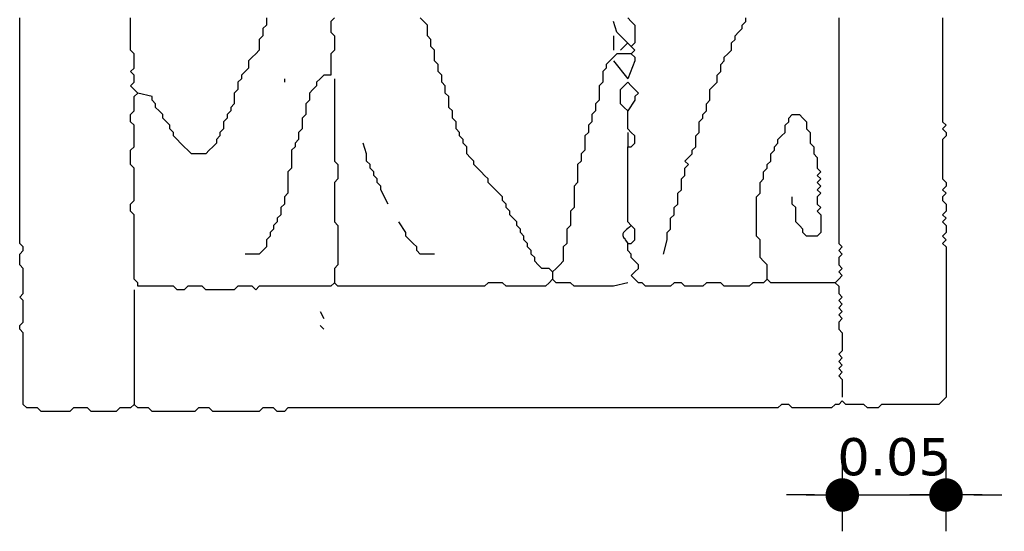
# Model space of a CAD drawing. Header units: metres. Extents: x 3221 to 4131, y 3282 to 4239.
# Tile 15 of 84: x 3264.55 to 3266.67, y 4225.16 to 4226.26. Entities that reach past the tile are written whole.
import ezdxf

# ---------------------------------------------------------------- set-up
doc = ezdxf.new("R2010")
doc.units = ezdxf.units.M
doc.layers.add('Cotas', color=7, linetype='Continuous')
doc.styles.add('verdana', font='verdana.ttf')
doc.dimstyles.new('ISO', dxfattribs={"dimtxt": 0.08, "dimasz": 0.06, "dimexe": 0.1, "dimexo": 0.1, "dimgap": 0.04, "dimtad": 1, "dimzin": 1, "dimdsep": 46, "dimtxsty": 'verdana', "dimblk1": 'PAB', "dimblk2": 'PAB', "dimsah": 1, "dimcen": 0, "dimse1": 1, "dimse2": 1, "dimclrd": 7, "dimclre": 8, "dimclrt": 7, "dimadec": 0, "dimazin": 0, "dimtfac": 1, "dimtix": 1, "dimtmove": 0, "dimatfit": 3, "dimldrblk": 'PAB', "dimfxl": 0.1, "dimtvp": 1, "dimtolj": 1, "dimtzin": 1, "dimarcsym": 0})

# ---------------------------------------------------------------- blocks, each defined once
blk = doc.blocks.new('PAB')
at = {"layer": 'Cotas'}
for p, q in [((0, 1.3), (0, -1.3)), ((-1.3, 0), (1.3, 0))]:
    blk.add_line(p, q, dxfattribs=at)
at = {"layer": 'Cotas', "const_width": 0.6}
blk.add_lwpolyline([(-0.3, 0, 1), (0.3, 0, 1)], format="xyb", close=True, dxfattribs=at)
blk = doc.blocks.new('*D1219')
at = {"color": 7, "lineweight": -2, "transparency": 16777216}
blk.add_line((3267.0163, 4230.4148), (3267.0163, 4225.4887), dxfattribs=at)
at = {"layer": 'Defpoints', "color": 0, "transparency": 16777216}
for p in [(3266.4587, 4230.4748), (3266.4856, 4225.4287), (3267.0163, 4225.4287)]:
    blk.add_point(p, dxfattribs=at)
at = {"color": 7, "lineweight": -2, "transparency": 16777216, "xscale": 0.06, "yscale": 0.06, "zscale": 0.06}
for p, rotation in [((3267.0163, 4230.4748), 90), ((3267.0163, 4225.4287), 270)]:
    blk.add_blockref('PAB', p, dxfattribs=dict(at, rotation=rotation))
at = {"color": 7, "transparency": 16777216, "insert": (3266.9347, 4227.9517), "char_height": 0.08, "attachment_point": 5, "rotation": 90, "style": 'verdana'}
blk.add_mtext('\\A1;1.60', dxfattribs=at)
blk = doc.blocks.new('*D1220')
at = {"color": 7, "lineweight": -2, "transparency": 16777216}
for p, q in [((3266.2602, 4225.2339), (3266.2002, 4225.2339)), ((3266.3202, 4225.2339), (3266.5433, 4225.2339)), ((3266.6033, 4225.2339), (3266.6633, 4225.2339))]:
    blk.add_line(p, q, dxfattribs=at)
at = {"layer": 'Defpoints', "color": 0, "transparency": 16777216}
for p in [(3266.3202, 4225.4441), (3266.5433, 4225.4441), (3266.5433, 4225.2339)]:
    blk.add_point(p, dxfattribs=at)
at = {"color": 7, "lineweight": -2, "transparency": 16777216, "xscale": 0.06, "yscale": 0.06, "zscale": 0.06}
blk.add_blockref('PAB', (3266.3202, 4225.2339), dxfattribs=at)
at = {"color": 7, "lineweight": -2, "transparency": 16777216, "xscale": 0.06, "yscale": 0.06, "zscale": 0.06, "rotation": 180}
blk.add_blockref('PAB', (3266.5433, 4225.2339), dxfattribs=at)
at = {"color": 7, "transparency": 16777216, "insert": (3266.4318, 4225.3155), "char_height": 0.08, "attachment_point": 5, "style": 'verdana'}
blk.add_mtext('\\A1;0.05', dxfattribs=at)

msp = doc.modelspace()

# ---------------------------------------------------------------- linework, layer by layer
for points in [[(3266.5356, 4226.2594), (3266.5356, 4226.2517), (3266.5356, 4226.2441), (3266.5356, 4226.2364), (3266.5356, 4226.2287), (3266.5356, 4226.221), (3266.5356, 4226.2133), (3266.5356, 4226.2056), (3266.5356, 4226.1979), (3266.5356, 4226.1902), (3266.5356, 4226.1825), (3266.5356, 4226.1748), (3266.5356, 4226.1671), (3266.5356, 4226.1594), (3266.5356, 4226.1517), (3266.5356, 4226.1441), (3266.5356, 4226.1364), (3266.5356, 4226.1287), (3266.5356, 4226.121), (3266.5356, 4226.1133), (3266.5356, 4226.1056), (3266.5356, 4226.0979), (3266.5356, 4226.0902), (3266.5356, 4226.0825), (3266.5356, 4226.0748), (3266.5356, 4226.0671), (3266.5356, 4226.0594), (3266.5356, 4226.0517), (3266.5356, 4226.0441), (3266.5356, 4226.0364), (3266.5433, 4226.0287), (3266.5356, 4226.021), (3266.5433, 4226.0133), (3266.5433, 4226.0056), (3266.5356, 4225.9979), (3266.5356, 4225.9902), (3266.5356, 4225.9825), (3266.5356, 4225.9748), (3266.5356, 4225.9671), (3266.5356, 4225.9594), (3266.5356, 4225.9517), (3266.5356, 4225.9441), (3266.5356, 4225.9364), (3266.5356, 4225.9287), (3266.5356, 4225.921), (3266.5356, 4225.9133), (3266.5433, 4225.9056), (3266.5433, 4225.8979), (3266.5356, 4225.8902), (3266.5433, 4225.8825), (3266.5356, 4225.8748), (3266.5356, 4225.8671), (3266.5433, 4225.8594), (3266.5433, 4225.8517), (3266.5433, 4225.8441), (3266.5356, 4225.8364), (3266.5433, 4225.8287), (3266.5356, 4225.821), (3266.5433, 4225.8133), (3266.5433, 4225.8056), (3266.5433, 4225.7979), (3266.5356, 4225.7902), (3266.5433, 4225.7825), (3266.5356, 4225.7748), (3266.5433, 4225.7671), (3266.5433, 4225.7594), (3266.5433, 4225.7517), (3266.5433, 4225.7441), (3266.5433, 4225.7364), (3266.5433, 4225.7287), (3266.5433, 4225.721), (3266.5433, 4225.7133), (3266.5433, 4225.7056), (3266.5433, 4225.6979), (3266.5433, 4225.6902), (3266.5433, 4225.6825), (3266.5433, 4225.6748), (3266.5433, 4225.6671), (3266.5433, 4225.6594), (3266.5433, 4225.6517), (3266.5433, 4225.6441), (3266.5433, 4225.6364), (3266.5433, 4225.6287), (3266.5433, 4225.621), (3266.5433, 4225.6133), (3266.5433, 4225.6056), (3266.5433, 4225.5979), (3266.5433, 4225.5902), (3266.5433, 4225.5825), (3266.5433, 4225.5748), (3266.5433, 4225.5671), (3266.5433, 4225.5594), (3266.5433, 4225.5517), (3266.5433, 4225.5441), (3266.5433, 4225.5364), (3266.5433, 4225.5287), (3266.5433, 4225.521), (3266.5433, 4225.5133), (3266.5433, 4225.5056), (3266.5433, 4225.4979), (3266.5433, 4225.4902), (3266.5433, 4225.4825), (3266.5433, 4225.4748), (3266.5433, 4225.4671), (3266.5433, 4225.4594), (3266.5433, 4225.4517), (3266.5433, 4225.4441), (3266.5356, 4225.4364), (3266.5279, 4225.4287), (3266.5202, 4225.4287), (3266.5125, 4225.4287), (3266.5049, 4225.4287), (3266.4972, 4225.4287), (3266.4895, 4225.4287), (3266.4818, 4225.4287), (3266.4741, 4225.4287), (3266.4664, 4225.4287), (3266.4587, 4225.4287), (3266.451, 4225.4287), (3266.4433, 4225.4287), (3266.4356, 4225.4287), (3266.4279, 4225.4287), (3266.4202, 4225.4287), (3266.4125, 4225.4287), (3266.4049, 4225.4287), (3266.3972, 4225.421), (3266.3895, 4225.421), (3266.3818, 4225.421), (3266.3741, 4225.421), (3266.3664, 4225.4287), (3266.3587, 4225.4287), (3266.351, 4225.4287), (3266.3433, 4225.4287), (3266.3356, 4225.4287), (3266.3279, 4225.4287), (3266.3202, 4225.4364), (3266.3125, 4225.4287), (3266.3049, 4225.4287), (3266.2972, 4225.421), (3266.2895, 4225.421), (3266.2818, 4225.421), (3266.2741, 4225.421), (3266.2664, 4225.421), (3266.2587, 4225.421), (3266.251, 4225.421), (3266.2433, 4225.421), (3266.2356, 4225.421), (3266.2279, 4225.421), (3266.2202, 4225.421), (3266.2125, 4225.421), (3266.2049, 4225.4287), (3266.1972, 4225.4287), (3266.1895, 4225.4287), (3266.1818, 4225.421), (3266.1741, 4225.421), (3266.1664, 4225.421), (3266.1587, 4225.421), (3266.151, 4225.421), (3266.1433, 4225.421), (3266.1356, 4225.421), (3266.1279, 4225.421), (3266.1202, 4225.421), (3266.1125, 4225.421), (3266.1049, 4225.421), (3266.0972, 4225.421), (3266.0895, 4225.421), (3266.0818, 4225.421), (3266.0741, 4225.421), (3266.0664, 4225.421), (3266.0587, 4225.421), (3266.051, 4225.421), (3266.0433, 4225.421), (3266.0356, 4225.421), (3266.0279, 4225.421), (3266.0202, 4225.421), (3266.0125, 4225.421), (3266.0049, 4225.421), (3265.9972, 4225.421), (3265.9895, 4225.421), (3265.9818, 4225.421), (3265.9741, 4225.421), (3265.9664, 4225.421), (3265.9587, 4225.421), (3265.951, 4225.421), (3265.9433, 4225.421), (3265.9356, 4225.421), (3265.9279, 4225.421), (3265.9202, 4225.421), (3265.9125, 4225.421), (3265.9049, 4225.421), (3265.8972, 4225.421), (3265.8895, 4225.421), (3265.8818, 4225.421), (3265.8741, 4225.421), (3265.8664, 4225.421), (3265.8587, 4225.421), (3265.851, 4225.421), (3265.8433, 4225.421), (3265.8356, 4225.421), (3265.8279, 4225.421), (3265.8202, 4225.421), (3265.8125, 4225.421), (3265.8049, 4225.421), (3265.7972, 4225.421), (3265.7895, 4225.421), (3265.7818, 4225.421), (3265.7741, 4225.421), (3265.7664, 4225.421), (3265.7587, 4225.421), (3265.751, 4225.421), (3265.7433, 4225.421), (3265.7356, 4225.421), (3265.7279, 4225.421), (3265.7202, 4225.421), (3265.7125, 4225.421), (3265.7049, 4225.421), (3265.6972, 4225.421), (3265.6895, 4225.421), (3265.6818, 4225.421), (3265.6741, 4225.421), (3265.6664, 4225.421), (3265.6587, 4225.421), (3265.651, 4225.421), (3265.6433, 4225.421), (3265.6356, 4225.421), (3265.6279, 4225.421), (3265.6202, 4225.421), (3265.6125, 4225.421), (3265.6049, 4225.421), (3265.5972, 4225.421), (3265.5895, 4225.421), (3265.5818, 4225.421), (3265.5741, 4225.421), (3265.5664, 4225.421), (3265.5587, 4225.421), (3265.551, 4225.421), (3265.5433, 4225.421), (3265.5356, 4225.421), (3265.5279, 4225.421), (3265.5202, 4225.421), (3265.5125, 4225.421), (3265.5049, 4225.421), (3265.4972, 4225.421), (3265.4895, 4225.421), (3265.4818, 4225.421), (3265.4741, 4225.421), (3265.4664, 4225.421), (3265.4587, 4225.421), (3265.451, 4225.421), (3265.4433, 4225.421), (3265.4356, 4225.421), (3265.4279, 4225.421), (3265.4202, 4225.421), (3265.4125, 4225.421), (3265.4049, 4225.421), (3265.3972, 4225.421), (3265.3895, 4225.421), (3265.3818, 4225.421), (3265.3741, 4225.421), (3265.3664, 4225.421), (3265.3587, 4225.421), (3265.351, 4225.421), (3265.3433, 4225.421), (3265.3356, 4225.421), (3265.3279, 4225.421), (3265.3202, 4225.421), (3265.3125, 4225.421), (3265.3049, 4225.421), (3265.2972, 4225.421), (3265.2895, 4225.421), (3265.2818, 4225.421), (3265.2741, 4225.421), (3265.2664, 4225.421), (3265.2587, 4225.421), (3265.251, 4225.421), (3265.2433, 4225.421), (3265.2356, 4225.421), (3265.2279, 4225.421), (3265.2202, 4225.421), (3265.2125, 4225.421), (3265.2049, 4225.421), (3265.1972, 4225.421), (3265.1895, 4225.421), (3265.1818, 4225.421), (3265.1741, 4225.421), (3265.1664, 4225.421), (3265.1587, 4225.421), (3265.151, 4225.421), (3265.1433, 4225.421), (3265.1356, 4225.421), (3265.1279, 4225.421), (3265.1202, 4225.4133), (3265.1125, 4225.4133), (3265.1049, 4225.4133), (3265.0972, 4225.421), (3265.0895, 4225.421), (3265.0818, 4225.421), (3265.0741, 4225.421), (3265.0664, 4225.4133), (3265.0587, 4225.4133), (3265.051, 4225.4133), (3265.0433, 4225.4133), (3265.0356, 4225.4133), (3265.0279, 4225.4133), (3265.0202, 4225.4133), (3265.0125, 4225.4133), (3265.0049, 4225.4133), (3264.9972, 4225.4133), (3264.9895, 4225.4133), (3264.9818, 4225.4133), (3264.9741, 4225.4133), (3264.9664, 4225.4133), (3264.9587, 4225.421), (3264.951, 4225.421), (3264.9433, 4225.421), (3264.9356, 4225.421), (3264.9279, 4225.4133), (3264.9202, 4225.4133), (3264.9125, 4225.4133), (3264.9049, 4225.4133), (3264.8972, 4225.4133), (3264.8895, 4225.4133), (3264.8818, 4225.4133), (3264.8741, 4225.4133), (3264.8664, 4225.4133), (3264.8587, 4225.4133), (3264.851, 4225.4133), (3264.8433, 4225.4133), (3264.8356, 4225.4133), (3264.8279, 4225.421), (3264.8202, 4225.421), (3264.8125, 4225.421), (3264.8049, 4225.421), (3264.7972, 4225.4287), (3264.7895, 4225.421), (3264.7818, 4225.421), (3264.7741, 4225.421), (3264.7664, 4225.421), (3264.7587, 4225.4133), (3264.751, 4225.4133), (3264.7433, 4225.4133), (3264.7356, 4225.4133), (3264.7279, 4225.4133), (3264.7202, 4225.4133), (3264.7125, 4225.4133), (3264.7049, 4225.4133), (3264.6972, 4225.421), (3264.6895, 4225.421), (3264.6818, 4225.421), (3264.6741, 4225.421), (3264.6664, 4225.421), (3264.6587, 4225.4133), (3264.651, 4225.4133), (3264.6433, 4225.4133), (3264.6356, 4225.4133), (3264.6279, 4225.4133), (3264.6202, 4225.4133), (3264.6125, 4225.4133), (3264.6049, 4225.4133), (3264.5972, 4225.4133), (3264.5895, 4225.421), (3264.5818, 4225.421), (3264.5741, 4225.421), (3264.5664, 4225.421), (3264.5587, 4225.4287), (3264.5587, 4225.4364), (3264.5587, 4225.4441), (3264.5587, 4225.4517), (3264.5587, 4225.4594), (3264.5587, 4225.4671), (3264.5587, 4225.4748), (3264.5587, 4225.4825), (3264.5587, 4225.4902), (3264.5587, 4225.4979), (3264.5587, 4225.5056), (3264.5587, 4225.5133), (3264.5587, 4225.521), (3264.5587, 4225.5287), (3264.5587, 4225.5364), (3264.5587, 4225.5441), (3264.5587, 4225.5517), (3264.5587, 4225.5594), (3264.5587, 4225.5671), (3264.5587, 4225.5748), (3264.5587, 4225.5825), (3264.551, 4225.5902), (3264.551, 4225.5979), (3264.5587, 4225.6056), (3264.5587, 4225.6133), (3264.5587, 4225.621), (3264.5587, 4225.6287), (3264.5587, 4225.6364), (3264.5587, 4225.6441), (3264.5587, 4225.6517), (3264.551, 4225.6594), (3264.5587, 4225.6671), (3264.5587, 4225.6748), (3264.5587, 4225.6825), (3264.5587, 4225.6902), (3264.5587, 4225.6979), (3264.5587, 4225.7056), (3264.5587, 4225.7133), (3264.5587, 4225.721), (3264.551, 4225.7287), (3264.551, 4225.7364), (3264.551, 4225.7441), (3264.551, 4225.7517), (3264.5587, 4225.7594), (3264.5587, 4225.7671), (3264.551, 4225.7748), (3264.551, 4225.7825), (3264.551, 4225.7902), (3264.551, 4225.7979), (3264.551, 4225.8056), (3264.551, 4225.8133), (3264.551, 4225.821), (3264.551, 4225.8287), (3264.551, 4225.8364), (3264.551, 4225.8441), (3264.551, 4225.8517), (3264.551, 4225.8594), (3264.551, 4225.8671), (3264.551, 4225.8748), (3264.551, 4225.8825), (3264.551, 4225.8902), (3264.551, 4225.8979), (3264.551, 4225.9056), (3264.551, 4225.9133), (3264.551, 4225.921), (3264.551, 4225.9287), (3264.551, 4225.9364), (3264.551, 4225.9441), (3264.551, 4225.9517), (3264.551, 4225.9594), (3264.551, 4225.9671), (3264.551, 4225.9748), (3264.551, 4225.9825), (3264.551, 4225.9902), (3264.551, 4225.9979), (3264.551, 4226.0056), (3264.551, 4226.0133), (3264.551, 4226.021), (3264.551, 4226.0287), (3264.551, 4226.0364), (3264.551, 4226.0441), (3264.551, 4226.0517), (3264.551, 4226.0594), (3264.551, 4226.0671), (3264.551, 4226.0748), (3264.551, 4226.0825), (3264.551, 4226.0902), (3264.551, 4226.0979), (3264.551, 4226.1056), (3264.551, 4226.1133), (3264.551, 4226.121), (3264.551, 4226.1287), (3264.551, 4226.1364), (3264.551, 4226.1441), (3264.551, 4226.1517), (3264.551, 4226.1594), (3264.551, 4226.1671), (3264.551, 4226.1748), (3264.551, 4226.1825), (3264.551, 4226.1902), (3264.551, 4226.1979), (3264.551, 4226.2056), (3264.551, 4226.2133), (3264.551, 4226.221), (3264.551, 4226.2287), (3264.551, 4226.2364), (3264.551, 4226.2441), (3264.551, 4226.2517), (3264.551, 4226.2594)], [(3265.8587, 4225.6902), (3265.8279, 4225.6825), (3265.8202, 4225.6825), (3265.8125, 4225.6825), (3265.8049, 4225.6825), (3265.7972, 4225.6825), (3265.7895, 4225.6825), (3265.7818, 4225.6825), (3265.7741, 4225.6825), (3265.7664, 4225.6825), (3265.7587, 4225.6825), (3265.751, 4225.6825), (3265.7433, 4225.6825), (3265.7356, 4225.6902), (3265.7279, 4225.6902), (3265.7202, 4225.6902), (3265.7125, 4225.6902), (3265.7049, 4225.6902), (3265.6972, 4225.6979), (3265.6895, 4225.6902), (3265.6818, 4225.6825), (3265.6741, 4225.6825), (3265.6664, 4225.6825), (3265.6587, 4225.6825), (3265.651, 4225.6825), (3265.6433, 4225.6825), (3265.6356, 4225.6825), (3265.6279, 4225.6825), (3265.6202, 4225.6825), (3265.6125, 4225.6825), (3265.6049, 4225.6825), (3265.5972, 4225.6825), (3265.5895, 4225.6902), (3265.5818, 4225.6902), (3265.5741, 4225.6902), (3265.5664, 4225.6902), (3265.5587, 4225.6902), (3265.551, 4225.6825), (3265.5433, 4225.6825), (3265.5356, 4225.6825), (3265.5279, 4225.6825), (3265.5202, 4225.6825), (3265.5125, 4225.6825), (3265.5049, 4225.6825), (3265.4972, 4225.6825), (3265.4895, 4225.6825), (3265.4818, 4225.6825), (3265.4741, 4225.6825), (3265.4664, 4225.6825), (3265.4587, 4225.6825), (3265.451, 4225.6825), (3265.4433, 4225.6825), (3265.4356, 4225.6825), (3265.4279, 4225.6825), (3265.4202, 4225.6825), (3265.4125, 4225.6825), (3265.4049, 4225.6825), (3265.3972, 4225.6825), (3265.3895, 4225.6825), (3265.3818, 4225.6825), (3265.3741, 4225.6825), (3265.3664, 4225.6825), (3265.3587, 4225.6825), (3265.351, 4225.6825), (3265.3433, 4225.6825), (3265.3356, 4225.6825), (3265.3279, 4225.6825), (3265.3202, 4225.6825), (3265.3125, 4225.6825), (3265.3049, 4225.6825), (3265.2972, 4225.6825), (3265.2895, 4225.6825), (3265.2818, 4225.6825), (3265.2741, 4225.6825), (3265.2664, 4225.6825), (3265.2587, 4225.6825), (3265.251, 4225.6825), (3265.2433, 4225.6825), (3265.2356, 4225.6825), (3265.2279, 4225.6902), (3265.2202, 4225.6825), (3265.2125, 4225.6825), (3265.2049, 4225.6825), (3265.1972, 4225.6825), (3265.1895, 4225.6825), (3265.1818, 4225.6825), (3265.1741, 4225.6825), (3265.1664, 4225.6825), (3265.1587, 4225.6825), (3265.151, 4225.6825), (3265.1433, 4225.6825), (3265.1356, 4225.6825), (3265.1279, 4225.6825), (3265.1202, 4225.6825), (3265.1125, 4225.6825), (3265.1049, 4225.6825), (3265.0972, 4225.6825), (3265.0895, 4225.6825), (3265.0818, 4225.6825), (3265.0741, 4225.6825), (3265.0664, 4225.6825), (3265.0587, 4225.6748), (3265.051, 4225.6825), (3265.0433, 4225.6825), (3265.0356, 4225.6825), (3265.0279, 4225.6825), (3265.0202, 4225.6825), (3265.0125, 4225.6748), (3265.0049, 4225.6748), (3264.9972, 4225.6748), (3264.9895, 4225.6748), (3264.9818, 4225.6748), (3264.9741, 4225.6748), (3264.9664, 4225.6748), (3264.9587, 4225.6748), (3264.951, 4225.6748), (3264.9433, 4225.6825), (3264.9356, 4225.6825), (3264.9279, 4225.6825), (3264.9202, 4225.6825), (3264.9125, 4225.6825), (3264.9049, 4225.6748), (3264.8972, 4225.6748), (3264.8895, 4225.6748), (3264.8818, 4225.6825), (3264.8741, 4225.6825), (3264.8664, 4225.6825), (3264.8587, 4225.6825), (3264.851, 4225.6825), (3264.8433, 4225.6825), (3264.8356, 4225.6825), (3264.8279, 4225.6825), (3264.8202, 4225.6825), (3264.8125, 4225.6825), (3264.8049, 4225.6825), (3264.8049, 4225.6902), (3264.7972, 4225.6979), (3264.7972, 4225.7056), (3264.7972, 4225.7133), (3264.7972, 4225.721), (3264.7972, 4225.7287), (3264.7972, 4225.7364), (3264.7972, 4225.7441), (3264.7972, 4225.7517), (3264.7972, 4225.7594), (3264.7972, 4225.7671), (3264.7972, 4225.7748), (3264.7972, 4225.7825), (3264.7972, 4225.7902), (3264.7972, 4225.7979), (3264.7972, 4225.8056), (3264.7972, 4225.8133), (3264.7972, 4225.821), (3264.7972, 4225.8287), (3264.7972, 4225.8364), (3264.7895, 4225.8441), (3264.7895, 4225.8517), (3264.7895, 4225.8594), (3264.7972, 4225.8671), (3264.7972, 4225.8748), (3264.7972, 4225.8825), (3264.7972, 4225.8902), (3264.7972, 4225.8979), (3264.7972, 4225.9056), (3264.7972, 4225.9133), (3264.7972, 4225.921), (3264.7972, 4225.9287), (3264.7972, 4225.9364), (3264.7895, 4225.9441), (3264.7895, 4225.9517), (3264.7895, 4225.9594), (3264.7895, 4225.9671), (3264.7895, 4225.9748), (3264.7972, 4225.9825), (3264.7972, 4225.9902), (3264.7972, 4225.9979), (3264.7972, 4226.0056), (3264.7972, 4226.0133), (3264.7972, 4226.021), (3264.7972, 4226.0287), (3264.7895, 4226.0364), (3264.7895, 4226.0441), (3264.7895, 4226.0517), (3264.7972, 4226.0594), (3264.7972, 4226.0671), (3264.7972, 4226.0748), (3264.7972, 4226.0825), (3264.7972, 4226.0902), (3264.8049, 4226.0979), (3264.7972, 4226.1056), (3264.7895, 4226.1133), (3264.7972, 4226.121), (3264.7972, 4226.1287), (3264.7972, 4226.1364), (3264.7895, 4226.1441), (3264.7972, 4226.1517), (3264.7972, 4226.1594), (3264.7972, 4226.1671), (3264.7972, 4226.1748), (3264.7972, 4226.1825), (3264.7895, 4226.1902), (3264.7895, 4226.1979), (3264.7895, 4226.2056), (3264.7895, 4226.2133), (3264.7895, 4226.221), (3264.7895, 4226.2287), (3264.7895, 4226.2364), (3264.7895, 4226.2441), (3264.7895, 4226.2517), (3264.7895, 4226.2594)], [(3265.0818, 4226.2594), (3265.0818, 4226.2517), (3265.0818, 4226.2441), (3265.0741, 4226.2364), (3265.0741, 4226.2287), (3265.0741, 4226.221), (3265.0664, 4226.2133), (3265.0664, 4226.2056), (3265.0664, 4226.1979), (3265.0664, 4226.1902), (3265.0587, 4226.1825), (3265.051, 4226.1748), (3265.0433, 4226.1671), (3265.0433, 4226.1594), (3265.0433, 4226.1517), (3265.0356, 4226.1441), (3265.0279, 4226.1364), (3265.0279, 4226.1287), (3265.0202, 4226.121), (3265.0202, 4226.1133), (3265.0202, 4226.1056), (3265.0125, 4226.0979), (3265.0125, 4226.0902), (3265.0125, 4226.0825), (3265.0125, 4226.0748), (3265.0049, 4226.0671), (3265.0049, 4226.0594), (3264.9972, 4226.0517), (3264.9972, 4226.0441), (3264.9895, 4226.0364), (3264.9895, 4226.0287), (3264.9895, 4226.021), (3264.9818, 4226.0133), (3264.9818, 4226.0056), (3264.9741, 4225.9979), (3264.9741, 4225.9902), (3264.9664, 4225.9825), (3264.9587, 4225.9748), (3264.951, 4225.9671), (3264.9433, 4225.9671), (3264.9356, 4225.9671), (3264.9279, 4225.9671), (3264.9202, 4225.9671), (3264.9125, 4225.9748), (3264.9049, 4225.9825), (3264.8972, 4225.9902), (3264.8895, 4225.9979), (3264.8818, 4226.0056), (3264.8818, 4226.0133), (3264.8741, 4226.021), (3264.8741, 4226.0287), (3264.8664, 4226.0364), (3264.8587, 4226.0441), (3264.8587, 4226.0517), (3264.851, 4226.0594), (3264.8433, 4226.0671), (3264.8433, 4226.0748), (3264.8356, 4226.0825), (3264.8356, 4226.0902), (3264.8049, 4226.0979)], [(3265.2279, 4226.2594), (3265.2202, 4226.2517), (3265.2202, 4226.2441), (3265.2202, 4226.2364), (3265.2202, 4226.2287), (3265.2279, 4226.221), (3265.2279, 4226.2133), (3265.2279, 4226.2056), (3265.2279, 4226.1979), (3265.2279, 4226.1902), (3265.2202, 4226.1825), (3265.2202, 4226.1748), (3265.2202, 4226.1671), (3265.2202, 4226.1594), (3265.2202, 4226.1517), (3265.2202, 4226.1441), (3265.2202, 4226.1364), (3265.2125, 4226.1364), (3265.2049, 4226.1364), (3265.1972, 4226.1287), (3265.1895, 4226.121), (3265.1895, 4226.1133), (3265.1818, 4226.1056), (3265.1741, 4226.0979), (3265.1741, 4226.0902), (3265.1741, 4226.0825), (3265.1664, 4226.0748), (3265.1664, 4226.0671), (3265.1664, 4226.0594), (3265.1664, 4226.0517), (3265.1587, 4226.0441), (3265.1587, 4226.0364), (3265.1587, 4226.0287), (3265.1587, 4226.021), (3265.151, 4226.0133), (3265.151, 4226.0056), (3265.151, 4225.9979), (3265.1433, 4225.9902), (3265.1433, 4225.9825), (3265.1356, 4225.9748), (3265.1356, 4225.9671), (3265.1356, 4225.9594), (3265.1356, 4225.9517), (3265.1356, 4225.9441), (3265.1356, 4225.9364), (3265.1279, 4225.9287), (3265.1279, 4225.921), (3265.1279, 4225.9133), (3265.1279, 4225.9056), (3265.1279, 4225.8979), (3265.1279, 4225.8902), (3265.1279, 4225.8825), (3265.1202, 4225.8748), (3265.1202, 4225.8671), (3265.1202, 4225.8594), (3265.1125, 4225.8517), (3265.1125, 4225.8441), (3265.1125, 4225.8364), (3265.1049, 4225.8287), (3265.1049, 4225.821), (3265.0972, 4225.8133), (3265.0972, 4225.8056), (3265.0895, 4225.7979), (3265.0895, 4225.7902), (3265.0818, 4225.7825), (3265.0818, 4225.7748), (3265.0818, 4225.7671), (3265.0741, 4225.7594), (3265.0664, 4225.7517), (3265.0587, 4225.7517), (3265.051, 4225.7517), (3265.0356, 4225.7517)], [(3265.8664, 4226.1825), (3265.8356, 4226.1825), (3265.8279, 4226.1748), (3265.8202, 4226.1671), (3265.8125, 4226.1594), (3265.8125, 4226.1517), (3265.8049, 4226.1441), (3265.8049, 4226.1364), (3265.8049, 4226.1287), (3265.8049, 4226.121), (3265.7972, 4226.1133), (3265.7972, 4226.1056), (3265.7972, 4226.0979), (3265.7972, 4226.0902), (3265.7972, 4226.0825), (3265.7895, 4226.0748), (3265.7895, 4226.0671), (3265.7895, 4226.0594), (3265.7818, 4226.0517), (3265.7818, 4226.0441), (3265.7818, 4226.0364), (3265.7741, 4226.0287), (3265.7741, 4226.021), (3265.7741, 4226.0133), (3265.7664, 4226.0056), (3265.7664, 4225.9979), (3265.7664, 4225.9902), (3265.7664, 4225.9825), (3265.7664, 4225.9748), (3265.7587, 4225.9671), (3265.7587, 4225.9594), (3265.7587, 4225.9517), (3265.751, 4225.9441), (3265.751, 4225.9364), (3265.751, 4225.9287), (3265.751, 4225.921), (3265.751, 4225.9133), (3265.751, 4225.9056), (3265.7433, 4225.8979), (3265.7433, 4225.8902), (3265.7433, 4225.8825), (3265.7433, 4225.8748), (3265.7433, 4225.8671), (3265.7433, 4225.8594), (3265.7433, 4225.8517), (3265.7356, 4225.8441), (3265.7356, 4225.8364), (3265.7356, 4225.8287), (3265.7356, 4225.821), (3265.7356, 4225.8133), (3265.7279, 4225.8056), (3265.7279, 4225.7979), (3265.7279, 4225.7902), (3265.7279, 4225.7825), (3265.7279, 4225.7748), (3265.7202, 4225.7671), (3265.7202, 4225.7594), (3265.7202, 4225.7517), (3265.7202, 4225.7441), (3265.7202, 4225.7364), (3265.7125, 4225.7287), (3265.7049, 4225.721), (3265.6972, 4225.7133), (3265.6895, 4225.721), (3265.6818, 4225.721), (3265.6741, 4225.721), (3265.6664, 4225.7287), (3265.6587, 4225.7364), (3265.6587, 4225.7441), (3265.651, 4225.7517), (3265.651, 4225.7594), (3265.6433, 4225.7671), (3265.6433, 4225.7748), (3265.6356, 4225.7825), (3265.6356, 4225.7902), (3265.6279, 4225.7979), (3265.6279, 4225.8056), (3265.6202, 4225.8133), (3265.6202, 4225.821), (3265.6125, 4225.8287), (3265.6049, 4225.8364), (3265.6049, 4225.8441), (3265.5972, 4225.8517), (3265.5972, 4225.8594), (3265.5895, 4225.8671), (3265.5895, 4225.8748), (3265.5818, 4225.8825), (3265.5741, 4225.8902), (3265.5664, 4225.8979), (3265.5587, 4225.9056), (3265.5587, 4225.9133), (3265.551, 4225.921), (3265.5433, 4225.9287), (3265.5356, 4225.9364), (3265.5279, 4225.9441), (3265.5279, 4225.9517), (3265.5202, 4225.9594), (3265.5125, 4225.9671), (3265.5125, 4225.9748), (3265.5125, 4225.9825), (3265.5049, 4225.9902), (3265.5049, 4225.9979), (3265.4972, 4226.0056), (3265.4972, 4226.0133), (3265.4895, 4226.021), (3265.4895, 4226.0287), (3265.4895, 4226.0364), (3265.4818, 4226.0441), (3265.4818, 4226.0517), (3265.4818, 4226.0594), (3265.4741, 4226.0671), (3265.4741, 4226.0748), (3265.4741, 4226.0825), (3265.4741, 4226.0902), (3265.4664, 4226.0979), (3265.4664, 4226.1056), (3265.4664, 4226.1133), (3265.4587, 4226.121), (3265.4587, 4226.1287), (3265.4587, 4226.1364), (3265.451, 4226.1441), (3265.451, 4226.1517), (3265.451, 4226.1594), (3265.4433, 4226.1671), (3265.4433, 4226.1748), (3265.4433, 4226.1825), (3265.4433, 4226.1902), (3265.4356, 4226.1979), (3265.4356, 4226.2056), (3265.4356, 4226.2133), (3265.4279, 4226.221), (3265.4279, 4226.2287), (3265.4279, 4226.2364), (3265.4279, 4226.2441), (3265.4202, 4226.2517), (3265.4125, 4226.2594)], [(3265.8587, 4226.2594), (3265.8664, 4226.2517), (3265.8741, 4226.2441), (3265.8741, 4226.2364), (3265.8741, 4226.2287), (3265.8741, 4226.221), (3265.8741, 4226.2133), (3265.8741, 4226.2056), (3265.8664, 4226.1979), (3265.8741, 4226.1902), (3265.8664, 4226.1825), (3265.8741, 4226.1748), (3265.8741, 4226.1671), (3265.8587, 4226.1287)], [(3265.9356, 4225.7517), (3265.9433, 4225.7825), (3265.9433, 4225.7902), (3265.9433, 4225.7979), (3265.951, 4225.8056), (3265.951, 4225.8133), (3265.951, 4225.821), (3265.951, 4225.8287), (3265.9587, 4225.8364), (3265.9587, 4225.8441), (3265.9587, 4225.8517), (3265.9664, 4225.8594), (3265.9664, 4225.8671), (3265.9664, 4225.8748), (3265.9664, 4225.8825), (3265.9741, 4225.8902), (3265.9741, 4225.8979), (3265.9741, 4225.9056), (3265.9741, 4225.9133), (3265.9818, 4225.921), (3265.9818, 4225.9287), (3265.9818, 4225.9364), (3265.9895, 4225.9441), (3265.9818, 4225.9517), (3265.9895, 4225.9594), (3265.9972, 4225.9671), (3265.9972, 4225.9748), (3266.0049, 4225.9825), (3266.0049, 4225.9902), (3266.0049, 4225.9979), (3266.0049, 4226.0056), (3266.0125, 4226.0133), (3266.0125, 4226.021), (3266.0125, 4226.0287), (3266.0125, 4226.0364), (3266.0202, 4226.0441), (3266.0202, 4226.0517), (3266.0279, 4226.0594), (3266.0279, 4226.0671), (3266.0279, 4226.0748), (3266.0356, 4226.0825), (3266.0356, 4226.0902), (3266.0356, 4226.0979), (3266.0356, 4226.1056), (3266.0433, 4226.1133), (3266.051, 4226.121), (3266.051, 4226.1287), (3266.051, 4226.1364), (3266.0587, 4226.1441), (3266.0587, 4226.1517), (3266.0587, 4226.1594), (3266.0664, 4226.1671), (3266.0664, 4226.1748), (3266.0741, 4226.1825), (3266.0818, 4226.1902), (3266.0818, 4226.1979), (3266.0818, 4226.2056), (3266.0895, 4226.2133), (3266.0895, 4226.221), (3266.0972, 4226.2287), (3266.1049, 4226.2364), (3266.1049, 4226.2441), (3266.1125, 4226.2517), (3266.1125, 4226.2594)], [(3266.3125, 4226.2594), (3266.3125, 4226.2517), (3266.3125, 4226.2441), (3266.3125, 4226.2364), (3266.3125, 4226.2287), (3266.3125, 4226.221), (3266.3125, 4226.2133), (3266.3125, 4226.2056), (3266.3125, 4226.1979), (3266.3125, 4226.1902), (3266.3125, 4226.1825), (3266.3125, 4226.1748), (3266.3125, 4226.1671), (3266.3125, 4226.1594), (3266.3125, 4226.1517), (3266.3125, 4226.1441), (3266.3125, 4226.1364), (3266.3125, 4226.1287), (3266.3125, 4226.121), (3266.3125, 4226.1133), (3266.3125, 4226.1056), (3266.3125, 4226.0979), (3266.3125, 4226.0902), (3266.3125, 4226.0825), (3266.3125, 4226.0748), (3266.3125, 4226.0671), (3266.3125, 4226.0594), (3266.3125, 4226.0517), (3266.3125, 4226.0441), (3266.3125, 4226.0364), (3266.3125, 4226.0287), (3266.3125, 4226.021), (3266.3125, 4226.0133), (3266.3125, 4226.0056), (3266.3125, 4225.9979), (3266.3125, 4225.9902), (3266.3125, 4225.9825), (3266.3125, 4225.9748), (3266.3125, 4225.9671), (3266.3125, 4225.9594), (3266.3125, 4225.9517), (3266.3125, 4225.9441), (3266.3125, 4225.9364), (3266.3125, 4225.9287), (3266.3125, 4225.921), (3266.3125, 4225.9133), (3266.3125, 4225.9056), (3266.3125, 4225.8979), (3266.3125, 4225.8902), (3266.3125, 4225.8825), (3266.3125, 4225.8748), (3266.3125, 4225.8671), (3266.3125, 4225.8594), (3266.3125, 4225.8517), (3266.3125, 4225.8441), (3266.3125, 4225.8364), (3266.3125, 4225.8287), (3266.3125, 4225.821), (3266.3125, 4225.8133), (3266.3125, 4225.8056), (3266.3125, 4225.7979), (3266.3125, 4225.7902), (3266.3125, 4225.7825), (3266.3125, 4225.7748), (3266.3202, 4225.7671), (3266.3125, 4225.7594), (3266.3202, 4225.7517), (3266.3125, 4225.7441), (3266.3125, 4225.7364), (3266.3125, 4225.7287), (3266.3202, 4225.721), (3266.3125, 4225.7133), (3266.3202, 4225.7056), (3266.3125, 4225.6979), (3266.3049, 4225.6902), (3266.3125, 4225.6825), (3266.3125, 4225.6748), (3266.3125, 4225.6671), (3266.3202, 4225.6594), (3266.3125, 4225.6517), (3266.3202, 4225.6441), (3266.3125, 4225.6364), (3266.3202, 4225.6287), (3266.3125, 4225.621), (3266.3202, 4225.6133), (3266.3125, 4225.6056), (3266.3125, 4225.5979), (3266.3125, 4225.5902), (3266.3202, 4225.5825), (3266.3202, 4225.5748), (3266.3202, 4225.5671), (3266.3202, 4225.5594), (3266.3202, 4225.5517), (3266.3202, 4225.5441), (3266.3125, 4225.5364), (3266.3202, 4225.5287), (3266.3125, 4225.521), (3266.3202, 4225.5133), (3266.3125, 4225.5056), (3266.3202, 4225.4979), (3266.3125, 4225.4902), (3266.3202, 4225.4825), (3266.3202, 4225.4441)], [(3265.8664, 4226.1979), (3265.851, 4226.2133), (3265.8433, 4226.221), (3265.8356, 4226.2287), (3265.8279, 4226.2517)], [(3265.8279, 4226.221), (3265.8279, 4226.1902)], [(3265.8587, 4226.2056), (3265.8433, 4226.1902)], [(3265.8279, 4226.1671), (3265.8587, 4226.1287)], [(3265.1202, 4226.1287), (3265.1202, 4226.121)], [(3265.2279, 4226.1287), (3265.2279, 4226.0979), (3265.2279, 4226.0902), (3265.2279, 4226.0825), (3265.2279, 4226.0748), (3265.2279, 4226.0671), (3265.2279, 4226.0594), (3265.2279, 4226.0517), (3265.2279, 4226.0441), (3265.2279, 4226.0364), (3265.2279, 4226.0287), (3265.2279, 4226.021), (3265.2279, 4226.0133), (3265.2279, 4226.0056), (3265.2279, 4225.9979), (3265.2279, 4225.9902), (3265.2279, 4225.9825), (3265.2279, 4225.9748), (3265.2279, 4225.9671), (3265.2279, 4225.9594), (3265.2279, 4225.9517), (3265.2356, 4225.9441), (3265.2356, 4225.9364), (3265.2356, 4225.9287), (3265.2356, 4225.921), (3265.2356, 4225.9133), (3265.2279, 4225.9056), (3265.2279, 4225.8979), (3265.2279, 4225.8902), (3265.2279, 4225.8825), (3265.2279, 4225.8748), (3265.2279, 4225.8671), (3265.2279, 4225.8594), (3265.2279, 4225.8517), (3265.2279, 4225.8441), (3265.2279, 4225.8364), (3265.2279, 4225.8287), (3265.2279, 4225.821), (3265.2356, 4225.8133), (3265.2356, 4225.8056), (3265.2356, 4225.7979), (3265.2356, 4225.7902), (3265.2356, 4225.7825), (3265.2356, 4225.7748), (3265.2356, 4225.7671), (3265.2356, 4225.7594), (3265.2356, 4225.7517), (3265.2356, 4225.7441), (3265.2356, 4225.7364), (3265.2356, 4225.7287), (3265.2279, 4225.721), (3265.2279, 4225.7133), (3265.2279, 4225.6902)], [(3266.3049, 4225.6902), (3266.2741, 4225.6902), (3266.2664, 4225.6902), (3266.2587, 4225.6902), (3266.251, 4225.6902), (3266.2433, 4225.6902), (3266.2356, 4225.6902), (3266.2279, 4225.6902), (3266.2202, 4225.6902), (3266.2125, 4225.6902), (3266.2049, 4225.6902), (3266.1972, 4225.6902), (3266.1895, 4225.6902), (3266.1818, 4225.6902), (3266.1741, 4225.6902), (3266.1664, 4225.6902), (3266.1587, 4225.6979), (3266.151, 4225.6902), (3266.1433, 4225.6902), (3266.1356, 4225.6902), (3266.1279, 4225.6902), (3266.1202, 4225.6825), (3266.1125, 4225.6825), (3266.1049, 4225.6825), (3266.0972, 4225.6825), (3266.0895, 4225.6825), (3266.0818, 4225.6825), (3266.0741, 4225.6825), (3266.0664, 4225.6825), (3266.0587, 4225.6902), (3266.051, 4225.6902), (3266.0433, 4225.6902), (3266.0356, 4225.6902), (3266.0279, 4225.6902), (3266.0202, 4225.6825), (3266.0125, 4225.6825), (3266.0049, 4225.6825), (3265.9972, 4225.6825), (3265.9895, 4225.6825), (3265.9818, 4225.6825), (3265.9741, 4225.6902), (3265.9664, 4225.6902), (3265.9587, 4225.6902), (3265.951, 4225.6825), (3265.9433, 4225.6825), (3265.9356, 4225.6825), (3265.9279, 4225.6825), (3265.9202, 4225.6825), (3265.9125, 4225.6825), (3265.9049, 4225.6825), (3265.8972, 4225.6825), (3265.8895, 4225.6902), (3265.8818, 4225.6902), (3265.8741, 4225.6979), (3265.8664, 4225.7056), (3265.8741, 4225.7133), (3265.8818, 4225.721), (3265.8818, 4225.7287), (3265.8741, 4225.7364), (3265.8664, 4225.7441), (3265.8664, 4225.7517), (3265.8587, 4225.7594), (3265.8587, 4225.7671), (3265.8587, 4225.7748), (3265.8664, 4225.7748), (3265.8741, 4225.7825), (3265.8741, 4225.7902), (3265.8741, 4225.7979), (3265.8741, 4225.8056), (3265.8664, 4225.8133), (3265.8587, 4225.821), (3265.8587, 4225.8287), (3265.8587, 4225.8364), (3265.8587, 4225.8441), (3265.8587, 4225.8517), (3265.8587, 4225.8594), (3265.8587, 4225.8671), (3265.8587, 4225.8748), (3265.8587, 4225.8825), (3265.8587, 4225.8902), (3265.8587, 4225.8979), (3265.8587, 4225.9056), (3265.8587, 4225.9133), (3265.8587, 4225.921), (3265.8587, 4225.9287), (3265.8587, 4225.9364), (3265.8587, 4225.9441), (3265.8587, 4225.9517), (3265.8587, 4225.9594), (3265.8587, 4225.9671), (3265.8587, 4225.9748), (3265.8587, 4225.9825), (3265.8664, 4225.9825), (3265.8741, 4225.9902), (3265.8741, 4225.9979), (3265.8741, 4226.0056), (3265.8664, 4226.0133), (3265.8587, 4226.021), (3265.8587, 4226.0287), (3265.8587, 4226.0364), (3265.8587, 4226.0441), (3265.8587, 4226.0517), (3265.8587, 4226.0594), (3265.851, 4226.0671), (3265.8433, 4226.0748), (3265.8433, 4226.0825), (3265.8433, 4226.0902), (3265.8433, 4226.0979), (3265.8433, 4226.1056), (3265.851, 4226.1133), (3265.8587, 4226.121), (3265.8664, 4226.1133), (3265.8741, 4226.1056), (3265.8818, 4226.0979), (3265.8741, 4226.0902), (3265.8741, 4226.0825), (3265.8587, 4226.0594)], [(3266.1587, 4225.6979), (3266.1587, 4225.7287), (3266.151, 4225.7364), (3266.1433, 4225.7441), (3266.1433, 4225.7517), (3266.1433, 4225.7594), (3266.1433, 4225.7671), (3266.1433, 4225.7748), (3266.1433, 4225.7825), (3266.1356, 4225.7902), (3266.1356, 4225.7979), (3266.1356, 4225.8056), (3266.1356, 4225.8133), (3266.1356, 4225.821), (3266.1356, 4225.8287), (3266.1356, 4225.8364), (3266.1356, 4225.8441), (3266.1356, 4225.8517), (3266.1356, 4225.8594), (3266.1356, 4225.8671), (3266.1356, 4225.8748), (3266.1433, 4225.8825), (3266.1433, 4225.8902), (3266.1433, 4225.8979), (3266.1433, 4225.9056), (3266.151, 4225.9133), (3266.151, 4225.921), (3266.151, 4225.9287), (3266.1587, 4225.9364), (3266.1587, 4225.9441), (3266.1664, 4225.9517), (3266.1664, 4225.9594), (3266.1664, 4225.9671), (3266.1741, 4225.9748), (3266.1741, 4225.9825), (3266.1818, 4225.9902), (3266.1818, 4225.9979), (3266.1895, 4226.0056), (3266.1972, 4226.0133), (3266.1972, 4226.021), (3266.1972, 4226.0287), (3266.2049, 4226.0364), (3266.2049, 4226.0441), (3266.2125, 4226.0517), (3266.2202, 4226.0517), (3266.2279, 4226.0517), (3266.2356, 4226.0441), (3266.2433, 4226.0364), (3266.2433, 4226.0287), (3266.2433, 4226.021), (3266.251, 4226.0133), (3266.251, 4226.0056), (3266.251, 4225.9979), (3266.251, 4225.9902), (3266.2587, 4225.9825), (3266.2587, 4225.9748), (3266.2587, 4225.9671), (3266.2664, 4225.9594), (3266.2664, 4225.9517), (3266.2664, 4225.9441), (3266.2664, 4225.9364), (3266.2741, 4225.9287), (3266.2664, 4225.921), (3266.2741, 4225.9133), (3266.2664, 4225.9056), (3266.2741, 4225.8979), (3266.2664, 4225.8902), (3266.2741, 4225.8825), (3266.2664, 4225.8748), (3266.2664, 4225.8671), (3266.2664, 4225.8594), (3266.2741, 4225.8517), (3266.2664, 4225.8441), (3266.2741, 4225.8364), (3266.2741, 4225.8287), (3266.2741, 4225.821), (3266.2741, 4225.8133), (3266.2741, 4225.8056), (3266.2741, 4225.7979), (3266.2664, 4225.7902), (3266.2587, 4225.7902), (3266.251, 4225.7902), (3266.2433, 4225.7902), (3266.2356, 4225.7979), (3266.2356, 4225.8056), (3266.2279, 4225.8133), (3266.2202, 4225.821), (3266.2202, 4225.8287), (3266.2202, 4225.8364), (3266.2202, 4225.8441), (3266.2202, 4225.8517), (3266.2125, 4225.8594), (3266.2125, 4225.8748)], [(3265.8587, 4226.0133), (3265.8587, 4225.9825)], [(3265.3433, 4225.8594), (3265.3279, 4225.8902), (3265.3279, 4225.8979), (3265.3202, 4225.9056), (3265.3202, 4225.9133), (3265.3125, 4225.921), (3265.3125, 4225.9287), (3265.3049, 4225.9364), (3265.3049, 4225.9441), (3265.2972, 4225.9517), (3265.2972, 4225.9594), (3265.2972, 4225.9671), (3265.2895, 4225.9902)], [(3265.4433, 4225.7517), (3265.4125, 4225.7517), (3265.4049, 4225.7594), (3265.4049, 4225.7671), (3265.3972, 4225.7748), (3265.3895, 4225.7825), (3265.3818, 4225.7902), (3265.3818, 4225.7979), (3265.3664, 4225.821)], [(3265.8664, 4225.8133), (3265.8625, 4225.8094), (3265.8587, 4225.8069), (3265.8561, 4225.8043), (3265.8536, 4225.8017), (3265.8497, 4225.7979), (3265.8484, 4225.7953), (3265.8484, 4225.7915), (3265.8497, 4225.7876), (3265.8523, 4225.7851), (3265.8536, 4225.7825), (3265.8561, 4225.7787), (3265.8587, 4225.7748)], [(3265.6972, 4225.7133), (3265.6972, 4225.6979)], [(3264.7972, 4225.6748), (3264.7972, 4225.6441), (3264.7972, 4225.6364), (3264.7972, 4225.6287), (3264.7972, 4225.621), (3264.7972, 4225.6133), (3264.7972, 4225.6056), (3264.7972, 4225.5979), (3264.7972, 4225.5902), (3264.7972, 4225.5825), (3264.7972, 4225.5748), (3264.7972, 4225.5671), (3264.7972, 4225.5594), (3264.7972, 4225.5517), (3264.7972, 4225.5441), (3264.7972, 4225.5364), (3264.7972, 4225.5287), (3264.7972, 4225.521), (3264.7972, 4225.5133), (3264.7972, 4225.5056), (3264.7972, 4225.4979), (3264.7972, 4225.4902), (3264.7972, 4225.4825), (3264.7972, 4225.4748), (3264.7972, 4225.4671), (3264.7972, 4225.4594), (3264.7972, 4225.4517), (3264.7972, 4225.4441), (3264.7972, 4225.4287)], [(3265.1972, 4225.6287), (3265.2049, 4225.6133)], [(3265.2049, 4225.5902), (3265.1972, 4225.5979)]]:
    msp.add_lwpolyline(points)

# ---------------------------------------------------------------- dimensions: what is measured, and where the dimension line sits
at = {"color": 1}
dim = msp.add_linear_dim(base=(3267.0163, 4225.4287), p1=(3266.4587, 4230.4748), p2=(3266.4856, 4225.4287), angle=90, text='1.60', dimstyle='ISO', override={"dimarcsym": 2}, dxfattribs=at)
dim.commit()
dim.dimension.update_dxf_attribs({"geometry": '*D1219', "text_midpoint": (3266.9347, 4227.9517)})
dim = msp.add_linear_dim(base=(3266.5433, 4225.2339), p1=(3266.3202, 4225.4441), p2=(3266.5433, 4225.4441), text='0.05', dimstyle='ISO', override={"dimarcsym": 2}, dxfattribs=at)
dim.commit()
dim.dimension.update_dxf_attribs({"geometry": '*D1220', "text_midpoint": (3266.4318, 4225.3155)})

doc.saveas('drawing.dxf')
